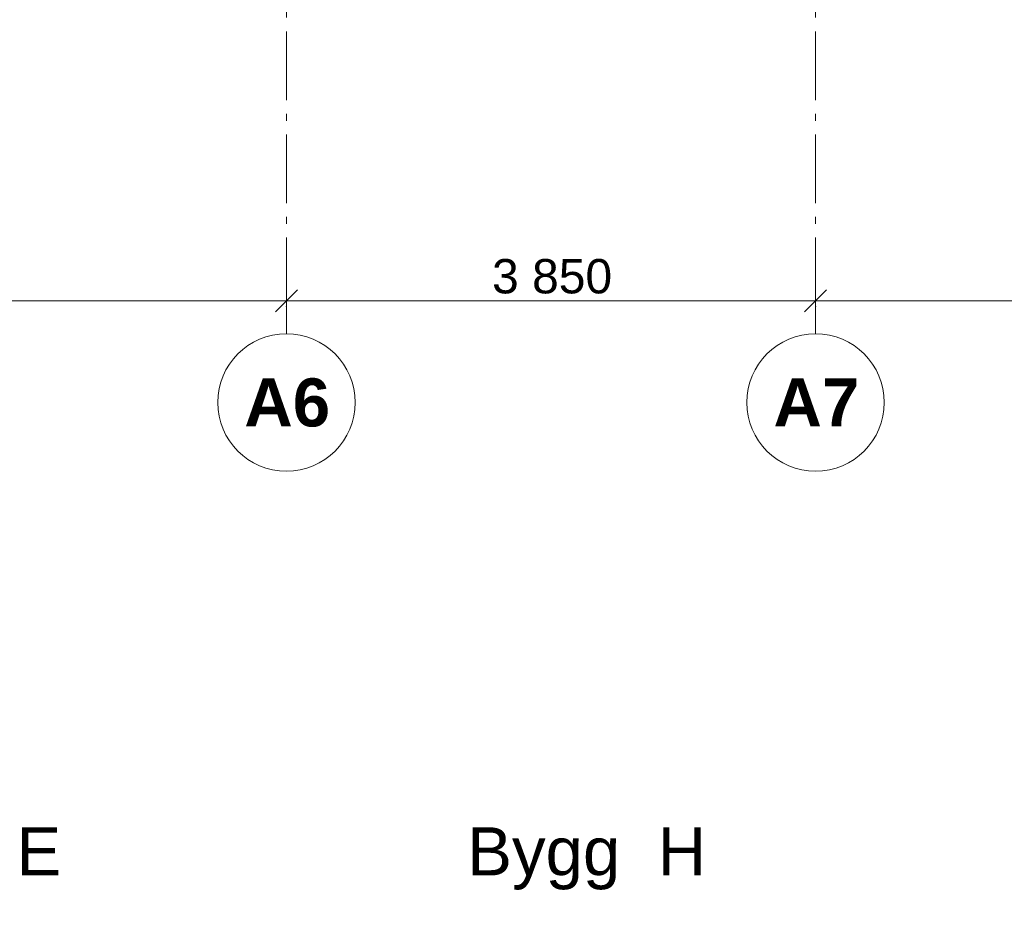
# Model space of a CAD drawing. Header units: millimetres. Extents: x -15957 to 238275, y -73214 to 42710.
# Tile 6 of 97: x 14359 to 21523, y -7806 to -1354. Entities that reach past the tile are written whole.
import ezdxf

# ---------------------------------------------------------------- set-up
doc = ezdxf.new("R2010")
doc.units = ezdxf.units.MM
doc.header["$LTSCALE"] = 0.5
doc.header["$MEASUREMENT"] = 0
doc.linetypes.add('Akselinje', pattern=[1500, 1000, -200, 100, -200])
doc.linetypes.add('PLINE', pattern=[0])
for name, color, linetype in [('822- Modullinjer bygning', 7, 'Continuous'), ('838- Annen tekst(Nye konstruksjoner)', 7, 'Continuous'), ('842-M___1_100 Målsetting bygning', 7, 'Continuous')]:
    doc.layers.add(name, color=color, linetype=linetype)
doc.styles.add('GENERATED_STYLE_1', font='arial.ttf')
doc.styles.add('GENERATED_STYLE_2', font='arial.ttf')
doc.dimstyles.new('GENERATED_STYLE__3', dxfattribs={"dimtxt": 250, "dimasz": 152, "dimexe": 0.18, "dimexo": 0.0625, "dimgap": 0, "dimtad": 1, "dimtih": 1, "dimtoh": 1, "dimdec": 0, "dimzin": 0, "dimdsep": 46, "dimtxsty": 'GENERATED_STYLE_1', "dimblk": 'ARROWHEAD_6', "dimblk1": 'ARROWHEAD_6', "dimblk2": 'ARROWHEAD_6', "dimcen": 0.09, "dimse1": 1, "dimse2": 1, "dimclrd": 7, "dimclre": 7, "dimclrt": 7, "dimadec": 1, "dimazin": 0, "dimtfac": 1, "dimtdec": 4, "dimtmove": 0, "dimatfit": 3, "dimfxl": 1, "dimtolj": 1, "dimtzin": 0, "dimarcsym": 0})

# ---------------------------------------------------------------- blocks, each defined once
blk = doc.blocks.new('*D17')
at = {"layer": '842-M___1_100 Målsetting bygning', "color": 7, "linetype": 'PLINE', "lineweight": 5}
for p, q in [((11300, -3549.6), (11300, -3249.6)), ((16300, -3549.6), (16300, -3249.6)), ((11380, -3319.6), (11220, -3479.6)), ((16380, -3319.6), (16220, -3479.6)), ((11300, -3399.6), (16300, -3399.6))]:
    blk.add_line(p, q, dxfattribs=at)
at = {"layer": '842-M___1_100 Målsetting bygning', "color": 7, "lineweight": 5, "insert": (13371, -3349.6), "char_height": 250, "attachment_point": 7, "style": 'GENERATED_STYLE_1'}
blk.add_mtext('\\A1;{\\pql;\\fArial|b0|i0|c0|p0;\\W1.000000;5\xa0000}', dxfattribs=at)
blk = doc.blocks.new('ARROWHEAD_6')
at = {"color": 0, "linetype": 'Continuous', "lineweight": 0}
for p, q in [((-0.5, -0.5), (0.5, 0.5)), ((0, 0), (-1, 0))]:
    blk.add_line(p, q, dxfattribs=at)
blk = doc.blocks.new('*D18')
at = {"layer": '842-M___1_100 Målsetting bygning', "color": 7, "linetype": 'PLINE', "lineweight": 5}
for p, q in [((16300, -3549.6), (16300, -3249.6)), ((20150, -3549.6), (20150, -3249.6)), ((16380, -3319.6), (16220, -3479.6)), ((20230, -3319.6), (20070, -3479.6)), ((16300, -3399.6), (20150, -3399.6))]:
    blk.add_line(p, q, dxfattribs=at)
at = {"layer": '842-M___1_100 Målsetting bygning', "color": 7, "lineweight": 5, "insert": (17796, -3349.6), "char_height": 250, "attachment_point": 7, "style": 'GENERATED_STYLE_1'}
blk.add_mtext('\\A1;{\\pql;\\fArial|b0|i0|c0|p0;\\W1.000000;3\xa0850}', dxfattribs=at)
blk = doc.blocks.new('*D19')
at = {"layer": '842-M___1_100 Målsetting bygning', "color": 7, "linetype": 'PLINE', "lineweight": 5}
for p, q in [((20150, -3549.6), (20150, -3249.6)), ((24200, -3549.6), (24200, -3249.6)), ((20230, -3319.6), (20070, -3479.6)), ((24280, -3319.6), (24120, -3479.6)), ((20150, -3399.6), (24200, -3399.6))]:
    blk.add_line(p, q, dxfattribs=at)
at = {"layer": '842-M___1_100 Målsetting bygning', "color": 7, "lineweight": 5, "insert": (21746, -3349.6), "char_height": 250, "attachment_point": 7, "style": 'GENERATED_STYLE_1'}
blk.add_mtext('\\A1;{\\pql;\\fArial|b0|i0|c0|p0;\\W1.000000;4\xa0050}', dxfattribs=at)

msp = doc.modelspace()

# ---------------------------------------------------------------- linework, layer by layer
at = {"layer": '822- Modullinjer bygning', "color": 94, "linetype": 'Akselinje', "lineweight": 18}
for p, q in [((20150, -3439.6), (20150, 21435.4)), ((16300, -3439.6), (16300, 21162.4)), ((16300, -3439.6), (16300, -3639.6)), ((20150, -3439.6), (20150, -3639.6))]:
    msp.add_line(p, q, dxfattribs=at)
at = {"layer": '822- Modullinjer bygning', "color": 7, "linetype": 'PLINE', "lineweight": 18}
for centre in [(16300, -4139.6), (20150, -4139.6)]:
    msp.add_circle(centre, 500, dxfattribs=at)
at = {"layer": '822- Modullinjer bygning', "color": 94, "linetype": 'Akselinje', "lineweight": 18}
for p in [(16300, -3439.6), (16300, -3439.6), (20150, -3439.6), (20150, -3439.6)]:
    msp.add_point(p, dxfattribs=at)

# ---------------------------------------------------------------- texts
at = {"layer": '822- Modullinjer bygning', "color": 7, "lineweight": 18, "char_height": 350, "attachment_point": 1, "style": 'GENERATED_STYLE_2'}
for s, insert in [('\\A1;{\\pql;\\pt0;\\fArial|b1|i0|c0|p0;\\W1.000000;A6}', (15993.2, -3964.6)), ('\\A1;{\\pql;\\pt0;\\fArial|b1|i0|c0|p0;\\W1.000000;A7}', (19843.2, -3964.6))]:
    msp.add_mtext(s, dxfattribs=dict(at, insert=insert))
at = {"layer": '838- Annen tekst(Nye konstruksjoner)', "color": 7, "linetype": 'Continuous', "lineweight": 9, "char_height": 350, "attachment_point": 7, "style": 'GENERATED_STYLE_1'}
for s, insert in [('\\A1;{\\pql;\\fArial|b0|i0|c0|p0;\\W1.000000;Bygg  E}', (12949.7, -7686.9)), ('\\A1;{\\pql;\\fArial|b0|i0|c0|p0;\\W1.000000;Bygg  H}', (17615.2, -7686.9))]:
    msp.add_mtext(s, dxfattribs=dict(at, insert=insert))

# ---------------------------------------------------------------- dimensions: what is measured, and where the dimension line sits
at = {"layer": '842-M___1_100 Målsetting bygning', "color": 7, "linetype": 'Continuous', "lineweight": 5}
for base, p1, p2, picture, middle in [((16300, -3399.6), (11300, -5760.6), (16300, -5396.8), '*D17', (13799.9, -3224.6)), ((20150, -3399.6), (16300, -5396.8), (20150, -5620.7), '*D18', (18224.9, -3224.6)), ((24200, -3399.6), (20150, -5620.7), (24200, -5305.4), '*D19', (22174.9, -3224.6))]:
    dim = msp.add_linear_dim(base=base, p1=p1, p2=p2, dimstyle='GENERATED_STYLE__3', dxfattribs=at)
    dim.commit()
    dim.dimension.update_dxf_attribs({"geometry": picture, "text_midpoint": middle, "dimtype": 160})

doc.saveas('drawing.dxf')
